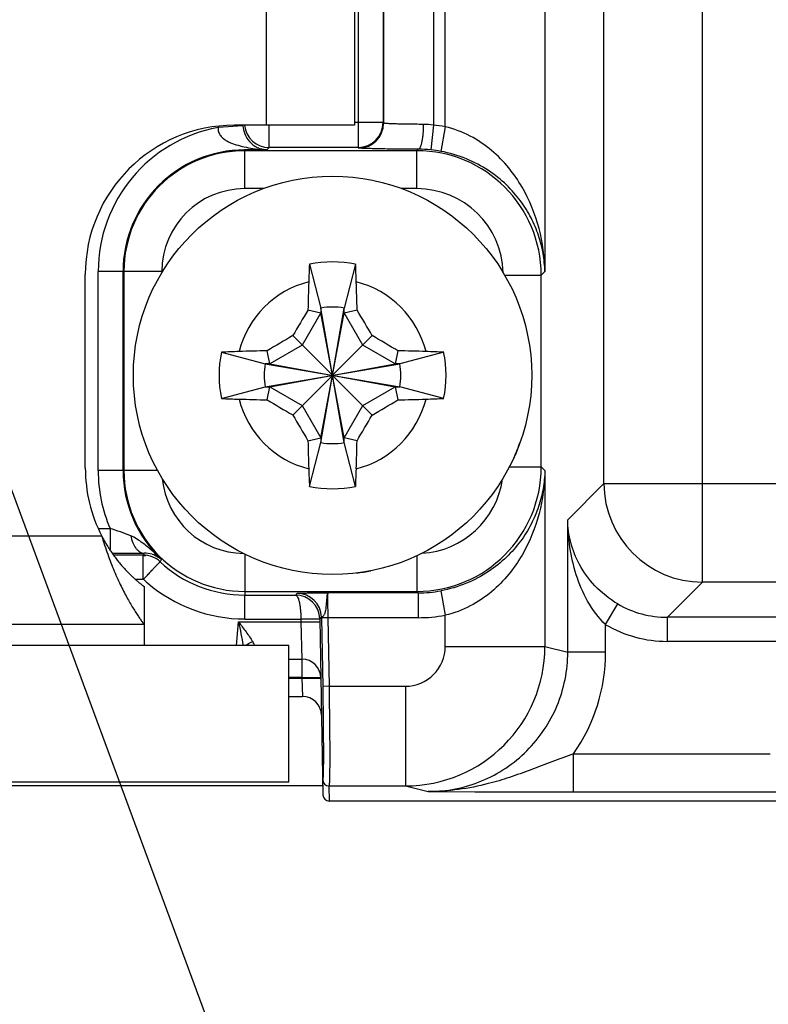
# Model space of a CAD drawing. Header units: inches. Extents: x 0 to 34, y 0 to 22.
# Tile 26 of 36: x 15.9 to 17.1, y 7.8 to 9.3. Entities that reach past the tile are written whole.
import ezdxf

# ---------------------------------------------------------------- set-up
doc = ezdxf.new("R2010")
doc.units = ezdxf.units.IN
doc.header["$LTSCALE"] = 1.87
doc.header["$MEASUREMENT"] = 0
doc.layers.get('0').update_dxf_attribs({"linetype": 'CONTINUOUS'})
for name, color, linetype in [('02___PRT_ALL_AXES', 7, 'CONTINUOUS'), ('DETAIL', 7, 'CONTINUOUS'), ('DIMENSIONS', 7, 'CONTINUOUS')]:
    doc.layers.add(name, color=color, linetype=linetype)
doc.styles.get("Standard").update_dxf_attribs({"font": 'txt', "width": 0.8})
doc.dimstyles.new('DIMSTYLE_1', dxfattribs={"dimtxt": 0.125, "dimasz": 0.18, "dimexe": 0.125, "dimexo": 0.0625, "dimgap": 0.03125, "dimtad": 0, "dimtih": 1, "dimtoh": 1, "dimlfac": 0.5, "dimzin": 4, "dimdsep": 46, "dimtxsty": 'STANDARD', "dimblk": '_FILLED', "dimblk1": '_FILLED', "dimblk2": '_FILLED', "dimcen": 0.09, "dimazin": 1, "dimtp": 0.001, "dimtm": 0.001, "dimtfac": 1, "dimtofl": 0, "dimtmove": 0, "dimatfit": 3, "dimldrblk": '_FILLED', "dimfxl": 1, "dimtolj": 1, "dimtzin": 4, "dimarcsym": 0})
doc.dimstyles.new('DIMSTYLE_2', dxfattribs={"dimtxt": 0.125, "dimasz": 0.18, "dimexe": 0.125, "dimexo": 0.0625, "dimgap": 0.03125, "dimtad": 0, "dimtih": 1, "dimtoh": 1, "dimlfac": 0.5, "dimzin": 4, "dimdsep": 46, "dimtxsty": 'STANDARD', "dimblk": '_FILLED', "dimblk1": '_FILLED', "dimblk2": '_FILLED', "dimcen": 0.09, "dimazin": 1, "dimtfac": 1, "dimtofl": 0, "dimtmove": 0, "dimatfit": 3, "dimldrblk": '_FILLED', "dimfxl": 1, "dimtolj": 1, "dimtzin": 4, "dimarcsym": 0})
doc.dimstyles.get("Standard").update_dxf_attribs({"dimtxt": 0.125, "dimasz": 0.18, "dimexe": 0.125, "dimexo": 0.0625, "dimgap": 0.09, "dimtad": 0, "dimtih": 1, "dimtoh": 1, "dimzin": 4, "dimdsep": 46, "dimtxsty": 'STANDARD', "dimblk": '_FILLED', "dimblk1": '_FILLED', "dimblk2": '_FILLED', "dimcen": 0.09, "dimazin": 1, "dimtol": 1, "dimtp": 0.02, "dimtm": 0.02, "dimtfac": 1, "dimtofl": 0, "dimtmove": 0, "dimatfit": 3, "dimldrblk": '_FILLED', "dimfxl": 1, "dimtolj": 1, "dimtzin": 4, "dimarcsym": 0})

# ---------------------------------------------------------------- blocks, each defined once
blk = doc.blocks.new('*D11')
at = {"layer": 'DIMENSIONS', "color": 2, "linetype": 'CONTINUOUS'}
blk.add_line((17.8082, 10.0263), (17.8082, 7.3852), dxfattribs=at)
at = {"layer": 'DIMENSIONS', "color": 2, "linetype": 'CONTINUOUS', "insert": (17.7457, 7.3227), "char_height": 0.125, "width": 1.225, "attachment_point": 3, "rotation": 90, "line_spacing_factor": 0.9}
blk.add_mtext('4.68{\\ftxt.shx;\\W1.000000;\\H0.125000; }[118.7]', dxfattribs=at)
blk = doc.blocks.new('_FILLED')
at = {"color": 0, "linetype": 'BYBLOCK'}
blk.add_solid([(0, 0), (-1, 0.1736), (-1, -0.1736)], dxfattribs=at)
blk = doc.blocks.new('*D12')
at = {"layer": 'DIMENSIONS', "color": 2, "linetype": 'CONTINUOUS'}
blk.add_line((20.9743, 10.4883), (20.9743, 7.3852), dxfattribs=at)
at = {"layer": 'DIMENSIONS', "color": 2, "linetype": 'CONTINUOUS', "insert": (20.9118, 7.3227), "char_height": 0.125, "width": 1.025, "attachment_point": 3, "rotation": 90, "line_spacing_factor": 0.9}
blk.add_mtext('6.26{\\ftxt.shx;\\W1.000000;\\H0.125000; }[159]', dxfattribs=at)
blk = doc.blocks.new('*D14')
at = {"layer": 'DIMENSIONS', "color": 2, "linetype": 'CONTINUOUS'}
blk.add_line((10.5325, 8.0728), (7.6467, 8.0728), dxfattribs=at)
at = {"layer": 'DIMENSIONS', "color": 2, "linetype": 'CONTINUOUS', "insert": (7.5842, 8.1353), "char_height": 0.125, "width": 0.725, "attachment_point": 3, "line_spacing_factor": 0.9}
blk.add_mtext('.00{\\ftxt.shx;\\W1.000000;\\H0.125000; }[0]', dxfattribs=at)
blk = doc.blocks.new('*D31')
at = {"layer": 'DIMENSIONS', "color": 2, "linetype": 'CONTINUOUS'}
blk.add_line((19.9182, 10.0263), (19.9182, 7.3852), dxfattribs=at)
at = {"layer": 'DIMENSIONS', "color": 2, "linetype": 'CONTINUOUS', "insert": (19.8557, 7.3227), "char_height": 0.125, "width": 1.225, "attachment_point": 3, "rotation": 90, "line_spacing_factor": 0.9}
blk.add_mtext('5.73{\\ftxt.shx;\\W1.000000;\\H0.125000; }[145.5]', dxfattribs=at)
blk = doc.blocks.new('*D32')
at = {"layer": 'DIMENSIONS', "color": 2, "linetype": 'CONTINUOUS'}
blk.add_line((22.0282, 10.0263), (22.0282, 7.3852), dxfattribs=at)
at = {"layer": 'DIMENSIONS', "color": 2, "linetype": 'CONTINUOUS', "insert": (21.9657, 7.3227), "char_height": 0.125, "width": 1.225, "attachment_point": 3, "rotation": 90, "line_spacing_factor": 0.9}
blk.add_mtext('6.79{\\ftxt.shx;\\W1.000000;\\H0.125000; }[172.3]', dxfattribs=at)
blk = doc.blocks.new('*D33')
at = {"layer": 'DIMENSIONS', "color": 2, "linetype": 'CONTINUOUS'}
blk.add_line((24.1382, 10.0263), (24.1382, 7.3852), dxfattribs=at)
at = {"layer": 'DIMENSIONS', "color": 2, "linetype": 'CONTINUOUS', "insert": (24.0757, 7.3227), "char_height": 0.125, "width": 1.225, "attachment_point": 3, "rotation": 90, "line_spacing_factor": 0.9}
blk.add_mtext('7.84{\\ftxt.shx;\\W1.000000;\\H0.125000; }[199.1]', dxfattribs=at)

msp = doc.modelspace()

# ---------------------------------------------------------------- linework, layer by layer
at = {"color": 7, "linetype": 'CONTINUOUS'}
for p, q in [((16.5659, 9.1393), (16.5659, 14.7663)), ((16.7234, 14.7663), (16.7234, 8.9103)), ((16.9728, 8.4191), (16.9728, 14.6645)), ((16.4282, 14.6541), (16.4282, 9.1066)), ((16.4676, 14.6541), (16.4676, 9.146)), ((16.4684, 14.6549), (16.4684, 9.1452)), ((16.5471, 14.6549), (16.5471, 9.1419)), ((16.8169, 8.575), (16.8169, 14.5085)), ((16.4676, 9.146), (16.4226, 9.146)), ((16.4684, 9.1452), (16.4676, 9.146)), ((16.2458, 9.141), (16.2066, 9.1384)), ((16.2875, 9.1066), (16.2875, 9.1418)), ((16.5471, 9.1419), (16.5431, 9.1028)), ((16.5659, 9.1393), (16.5588, 9.1005)), ((16.2724, 9.1031), (16.2485, 9.1029)), ((16.5209, 9.1015), (16.2488, 9.1015)), ((16.2488, 9.0416), (16.2488, 9.1015)), ((16.2724, 9.1031), (16.2842, 9.1034)), ((16.2875, 9.1066), (16.2842, 9.1034)), ((16.4282, 9.1066), (16.2875, 9.1066)), ((16.429, 9.1058), (16.4282, 9.1066)), ((16.5209, 9.1015), (16.5232, 9.1038)), ((16.5209, 9.0416), (16.5209, 9.1015)), ((16.2786, 9.0416), (16.2488, 9.0416)), ((16.5209, 9.0416), (16.4967, 9.0416)), ((16.1177, 8.9104), (16.0169, 8.9104)), ((16.0169, 8.5955), (16.0169, 8.9104)), ((16.0563, 8.5955), (16.0563, 8.9104)), ((16.0577, 8.9104), (16.0577, 8.5955)), ((16.1177, 8.9104), (16.1177, 8.9082)), ((16.3511, 8.922), (16.3693, 8.8526)), ((16.4241, 8.922), (16.4059, 8.8526)), ((16.7177, 8.9047), (16.7234, 8.9103)), ((16.6596, 8.9047), (16.7177, 8.9047)), ((16.7177, 8.6012), (16.7177, 8.9047)), ((16.3488, 8.8496), (16.3693, 8.8453)), ((16.3693, 8.8526), (16.3693, 8.8453)), ((16.4059, 8.6398), (16.3693, 8.8526)), ((16.3693, 8.6398), (16.4059, 8.8526)), ((16.4059, 8.8453), (16.4059, 8.8526)), ((16.4059, 8.8453), (16.4264, 8.8496)), ((16.3693, 8.8453), (16.3397, 8.7941)), ((16.4059, 8.6471), (16.3693, 8.8453)), ((16.3693, 8.6471), (16.4059, 8.8453)), ((16.4355, 8.7941), (16.4059, 8.8453)), ((16.3248, 8.809), (16.4504, 8.6834)), ((16.3248, 8.6834), (16.4504, 8.809)), ((16.2885, 8.7645), (16.2842, 8.785)), ((16.3397, 8.7941), (16.2885, 8.7645)), ((16.4867, 8.7645), (16.4355, 8.7941)), ((16.491, 8.785), (16.4867, 8.7645)), ((16.2118, 8.7827), (16.2812, 8.7645)), ((16.5634, 8.7827), (16.494, 8.7645)), ((16.2812, 8.7279), (16.494, 8.7645)), ((16.2885, 8.7645), (16.2812, 8.7645)), ((16.2812, 8.7645), (16.494, 8.7279)), ((16.2885, 8.7279), (16.4867, 8.7645)), ((16.2885, 8.7645), (16.4867, 8.7279)), ((16.494, 8.7645), (16.4867, 8.7645)), ((16.2118, 8.7097), (16.2812, 8.7279)), ((16.2812, 8.7279), (16.2885, 8.7279)), ((16.2842, 8.7074), (16.2885, 8.7279)), ((16.2885, 8.7279), (16.3397, 8.6983)), ((16.4355, 8.6983), (16.4867, 8.7279)), ((16.4867, 8.7279), (16.494, 8.7279)), ((16.4867, 8.7279), (16.491, 8.7074)), ((16.5634, 8.7097), (16.494, 8.7279)), ((16.3397, 8.6983), (16.3693, 8.6471)), ((16.4059, 8.6471), (16.4355, 8.6983)), ((16.3488, 8.6428), (16.3693, 8.6471)), ((16.3693, 8.6471), (16.3693, 8.6398)), ((16.4264, 8.6428), (16.4059, 8.6471)), ((16.4059, 8.6398), (16.4059, 8.6471)), ((16.3511, 8.5704), (16.3693, 8.6398)), ((16.4241, 8.5704), (16.4059, 8.6398)), ((16.6671, 8.6012), (16.7177, 8.6012)), ((16.7234, 8.5956), (16.7177, 8.6012)), ((16.1111, 8.5955), (16.0169, 8.5955)), ((16.7234, 8.5956), (16.7234, 8.3173)), ((16.7596, 8.5177), (16.8169, 8.575)), ((16.8169, 8.575), (17.846, 8.575)), ((16.7596, 8.3082), (16.7596, 8.5177)), ((16.0182, 8.504), (16.0357, 8.504)), ((16.0357, 8.504), (16.0357, 8.4699)), ((16.0882, 8.4616), (16.0415, 8.4616)), ((16.0881, 8.4237), (16.0882, 8.4616)), ((16.2488, 8.4636), (16.2488, 8.3986)), ((16.5209, 8.4609), (16.5209, 8.4044)), ((16.0756, 8.4237), (16.0881, 8.4237)), ((16.0881, 8.4237), (16.0887, 8.4235)), ((16.9172, 8.3634), (16.9728, 8.4191)), ((17.69, 8.4191), (16.9728, 8.4191)), ((16.2487, 8.3607), (16.2488, 8.3986)), ((16.2488, 8.4044), (16.5209, 8.4044)), ((16.2488, 8.3986), (16.329, 8.3986)), ((16.329, 8.3986), (16.3316, 8.4013)), ((16.5232, 8.4021), (16.3801, 8.4021)), ((16.5232, 8.4021), (16.5209, 8.4044)), ((16.5232, 8.4021), (16.5232, 8.3628)), ((16.5588, 8.4054), (16.5659, 8.3667)), ((16.8195, 8.3518), (16.8387, 8.3846)), ((16.5659, 8.3173), (16.5659, 8.3667)), ((16.2357, 8.3188), (16.2389, 8.3561)), ((16.2389, 8.3561), (16.3376, 8.3561)), ((16.2487, 8.3607), (16.3375, 8.3607)), ((16.3375, 8.3607), (16.3376, 8.3561)), ((16.3376, 8.3561), (16.3392, 8.2972)), ((16.3675, 8.3607), (16.3702, 8.3634)), ((16.3675, 8.3607), (16.3724, 8.0826)), ((16.3702, 8.3634), (16.3702, 8.3626)), ((16.3802, 8.3628), (16.3702, 8.3626)), ((16.3702, 8.3626), (16.3721, 8.2541)), ((16.5232, 8.3628), (16.3802, 8.3628)), ((16.3802, 8.3628), (16.3821, 8.2543)), ((16.8195, 8.3082), (16.8195, 8.3518)), ((25.0077, 8.3634), (16.9172, 8.3634)), ((16.9172, 8.3254), (16.9172, 8.3634)), ((16.3186, 8.3188), (10.6586, 8.3188)), ((16.3186, 8.1028), (16.3186, 8.3188)), ((16.5659, 8.3173), (16.7234, 8.3173)), ((16.7234, 8.3173), (16.7596, 8.3082)), ((25.0077, 8.3254), (16.9172, 8.3254)), ((16.8195, 8.3082), (16.7596, 8.3082)), ((16.3186, 8.2972), (16.3392, 8.2972)), ((16.3392, 8.2972), (16.3392, 8.2682)), ((16.3392, 8.2682), (16.3186, 8.2682)), ((16.3186, 8.2671), (16.3392, 8.2671)), ((16.3392, 8.2682), (16.3392, 8.2671)), ((16.3392, 8.2671), (16.3402, 8.2381)), ((16.3821, 8.2543), (16.3721, 8.2541)), ((16.3821, 8.2543), (16.5029, 8.2543)), ((16.5029, 8.2543), (16.5029, 8.0968)), ((16.3186, 8.2381), (16.3402, 8.2381)), ((16.7687, 8.1473), (17.0799, 8.1473)), ((16.7687, 8.0873), (16.7687, 8.1473)), ((16.3186, 8.1028), (10.6586, 8.1028)), ((16.3721, 8.1066), (16.372, 8.1066)), ((10.6499, 8.0976), (16.372, 8.0976)), ((16.3821, 8.0968), (16.382, 8.0968)), ((16.382, 8.0968), (16.3824, 8.0728)), ((16.3821, 8.0968), (16.5029, 8.0968)), ((16.5029, 8.0968), (16.539, 8.0878)), ((16.539, 8.0878), (16.6125, 8.0875)), ((16.7687, 8.0873), (17.0995, 8.0873)), ((25.4163, 8.0728), (16.3824, 8.0728))]:
    msp.add_line(p, q, dxfattribs=at)
msp.add_circle((16.3876, 8.7462), 0.315, dxfattribs=at)
for centre, radius, start, end in [((16.4282, 9.146), 0.0394, 270.0213, 359.9787), ((16.429, 9.1452), 0.0394, 270.0213, 359.9787), ((16.5305, 9.0336), 0.1096, 81.3057, 89.664), ((16.2488, 8.9104), 0.2318, 100.4907, 180), ((16.2875, 9.146), 0.0394, 186.167, 269.9788), ((16.5231, 8.9069), 0.2363, 79.5779, 84.186), ((16.2488, 8.9104), 0.1925, 90.0756, 180), ((16.2488, 8.9104), 0.1911, 90, 180), ((16.5209, 8.9047), 0.1968, 0.004, 89.9967), ((16.5223, 8.8984), 0.2054, 84.1881, 89.7487), ((16.5232, 8.9068), 0.1969, 79.5809, 84.1893), ((16.2488, 8.9104), 0.1311, 90, 180), ((16.5209, 8.9047), 0.1368, 1.4896, 90.0036), ((16.3876, 8.7462), 0.1795, 78.2646, 101.7354), ((18.2111, 8.8341), 1.8621, 177.295, 178.1542), ((14.6106, 8.8359), 1.8155, 1.8348, 2.716), ((16.3876, 8.7462), 0.1526, 104.2745, 165.7255), ((20.7278, 8.753), 4.3801, 178.1542, 178.7363), ((12.0963, 8.7543), 4.3312, 1.2604, 1.8491), ((16.3876, 8.7462), 0.1526, 14.2745, 75.7255), ((20.52, 6.3607), 4.8573, 149.1759, 149.732), ((16.3876, 8.7462), 0.108, 80.2364, 99.7636), ((12.2728, 6.371), 4.8369, 30.2668, 30.8252), ((18.7628, 4.6314), 4.8369, 120.2668, 120.8252), ((14.0021, 4.6138), 4.8573, 59.1759, 59.732), ((16.3795, 4.4549), 4.3312, 91.2604, 91.8491), ((16.3944, 4.406), 4.3801, 88.1542, 88.7363), ((16.3876, 8.7462), 0.1795, 168.2646, 191.7354), ((16.2979, 6.9692), 1.8155, 91.8348, 92.716), ((16.4755, 6.9227), 1.8621, 87.295, 88.1542), ((16.3876, 8.7462), 0.1795, 348.2646, 11.7354), ((16.3876, 8.7462), 0.108, 170.2364, 189.7636), ((16.3876, 8.7462), 0.108, 350.2364, 9.7636), ((16.2997, 10.5696), 1.8621, 267.295, 268.1542), ((16.3876, 8.7462), 0.1526, 194.2745, 255.7255), ((16.3808, 13.0864), 4.3801, 268.1542, 268.7363), ((18.7731, 12.8786), 4.8573, 239.1759, 239.732), ((16.3876, 8.7462), 0.1526, 284.2745, 345.7255), ((14.0125, 12.861), 4.8369, 300.2668, 300.8252), ((16.3957, 13.0375), 4.3312, 271.2604, 271.8491), ((16.4774, 10.5232), 1.8155, 271.8348, 272.716), ((20.5024, 11.1213), 4.8369, 210.2668, 210.8252), ((12.2552, 11.1317), 4.8573, 329.1759, 329.732), ((20.6789, 8.7381), 4.3312, 181.2604, 181.8491), ((16.3876, 8.7462), 0.108, 260.2364, 279.7636), ((12.0474, 8.7394), 4.3801, 358.1542, 358.7363), ((18.1646, 8.6564), 1.8155, 181.8348, 182.716), ((14.5642, 8.6583), 1.8621, 357.295, 358.1542), ((16.5209, 8.6012), 0.1968, 270.0033, 359.996), ((16.2488, 8.5955), 0.2318, 180, 203.2376), ((16.2488, 8.5955), 0.1925, 180, 226.7438), ((16.2488, 8.5955), 0.1911, 180, 270), ((16.2488, 8.5955), 0.1311, 185.6065, 269.1838), ((16.3876, 8.7462), 0.1795, 258.2646, 281.7354), ((16.5209, 8.6012), 0.1368, 273.3883, 351.8291), ((16.9729, 8.5751), 0.156, 180.021, 269.979), ((15.8983, 8.0674), 0.4577, 68.1675, 72.526), ((16.0368, 13.2818), 4.8171, 270.0315, 270.627), ((17.2799, 7.9933), 1.2805, 158.3869, 158.5462), ((16.0882, 8.4223), 0.0394, 47.1666, 90), ((16.0481, 8.9074), 0.4483, 275.276, 275.6838), ((16.0905, 8.4234), 0.0415, 73.4445, 91.365), ((16.9055, 8.087), 0.8704, 154.965, 155.2679), ((16.2488, 8.5955), 0.1969, 227.1666, 270), ((16.2488, 8.5962), 0.2355, 227.1683, 229.2297), ((16.2487, 8.5962), 0.2354, 229.2283, 270), ((16.329, 8.3601), 0.0386, 1, 90), ((16.3316, 8.3627), 0.0386, 1.021, 89.9791), ((16.5231, 8.5994), 0.1973, 270.0071, 280.4089), ((16.9172, 8.5194), 0.156, 239.7822, 270.0063), ((16.5231, 8.5995), 0.2367, 270.0107, 280.4119), ((16.9172, 8.5194), 0.194, 239.7798, 270.0008), ((16.2221, 8.301), 0.046, 22.7368, 31.3764), ((16.5029, 8.3173), 0.2205, 270.0048, 359.999), ((16.5029, 8.3173), 0.063, 269.9948, 359.9965), ((16.5391, 8.3082), 0.2804, 324.9682, 360), ((16.3392, 8.2672), 0.03, 1, 90), ((16.3402, 8.2081), 0.03, 1, 90), ((16.382, 8.1068), 0.01, 181.0003, 270.0003), ((16.3821, 8.1068), 0.01, 181.0006, 269.9905), ((16.7759, 59.2046), 51.1173, 269.81685, 269.99201), ((16.3824, 8.0828), 0.01, 181.0046, 270.0049)]:
    msp.add_arc(centre, radius, start, end, dxfattribs=at)
for points, knots in [([(16.5312, 9.1432), (16.5269, 9.1432), (16.5187, 9.1433), (16.5069, 9.1434), (16.4963, 9.1436), (16.4882, 9.1438), (16.4826, 9.144), (16.4791, 9.1442), (16.476, 9.1443), (16.4734, 9.1445), (16.4714, 9.1446), (16.47, 9.1448), (16.4692, 9.1449), (16.4688, 9.145), (16.4685, 9.1451), (16.4684, 9.1451), (16.4684, 9.1452)], [0, 0, 0, 0, 0.202315, 0.391685, 0.562751, 0.710659, 0.774592, 0.831226, 0.880162, 0.921058, 0.953634, 0.977675, 0.986456, 0.993069, 0.997542, 1, 1, 1, 1]), ([(16.5312, 9.1432), (16.5311, 9.1382), (16.5309, 9.131), (16.5299, 9.1218), (16.5289, 9.1159), (16.5278, 9.111), (16.5266, 9.1077), (16.5256, 9.1057), (16.5247, 9.1045), (16.5238, 9.1039), (16.5232, 9.1038)], [0, 0, 0, 0, 0.362006, 0.526771, 0.672776, 0.795137, 0.890291, 0.92719, 0.957165, 1, 1, 1, 1]), ([(16.2066, 9.1384), (16.2064, 9.1361), (16.207, 9.1314), (16.2102, 9.1252), (16.2149, 9.1205), (16.2222, 9.1157), (16.2322, 9.1117), (16.2405, 9.1094), (16.2447, 9.1084)], [0, 0, 0, 0, 0.132947, 0.262276, 0.387654, 0.510733, 0.754645, 1, 1, 1, 1]), ([(16.2458, 9.141), (16.2461, 9.1366), (16.2479, 9.1289), (16.2542, 9.1175), (16.2606, 9.1115), (16.2649, 9.1088)], [0, 0, 0, 0, 0.341534, 0.605214, 1, 1, 1, 1]), ([(16.7234, 8.9103), (16.7231, 8.9333), (16.7169, 8.9799), (16.6945, 9.0352), (16.6667, 9.0756), (16.6395, 9.1034), (16.6057, 9.1263), (16.5796, 9.1361), (16.5659, 9.1393)], [0, 0, 0, 0, 0.230804, 0.468508, 0.592832, 0.722419, 0.858442, 1, 1, 1, 1]), ([(16.2447, 9.1084), (16.2492, 9.1074), (16.2584, 9.1055), (16.2676, 9.1039), (16.2724, 9.1031)], [0, 0, 0, 0, 0.490334, 1, 1, 1, 1]), ([(16.2488, 9.1015), (16.2488, 9.1017), (16.2488, 9.1019), (16.2489, 9.1022), (16.2489, 9.1026), (16.2486, 9.1028), (16.2485, 9.1029)], [0, 0, 0, 0, 0.230477, 0.460689, 0.69084, 1, 1, 1, 1]), ([(16.2649, 9.1088), (16.2672, 9.1073), (16.2715, 9.1052), (16.2781, 9.1035), (16.2821, 9.1033), (16.2842, 9.1034)], [0, 0, 0, 0, 0.399483, 0.696561, 1, 1, 1, 1]), ([(16.5232, 9.1038), (16.5168, 9.1039), (16.5045, 9.1039), (16.4868, 9.1041), (16.4731, 9.1042), (16.463, 9.1044), (16.4564, 9.1045), (16.4504, 9.1047), (16.445, 9.1048), (16.4404, 9.105), (16.4366, 9.1051), (16.4339, 9.1053), (16.4321, 9.1054), (16.4311, 9.1055), (16.4303, 9.1055), (16.4297, 9.1056), (16.4293, 9.1057), (16.429, 9.1058), (16.429, 9.1058)], [0, 0, 0, 0, 0.202455, 0.391957, 0.563141, 0.640318, 0.711142, 0.77511, 0.831768, 0.880715, 0.921606, 0.954153, 0.967226, 0.978136, 0.986866, 0.993407, 0.997765, 1, 1, 1, 1]), ([(16.7234, 8.9103), (16.7232, 8.9199), (16.7213, 8.9392), (16.7141, 8.9678), (16.7022, 8.9959), (16.6853, 9.0231), (16.6628, 9.0487), (16.6341, 9.0717), (16.599, 9.0902), (16.5726, 9.098), (16.5588, 9.1005)], [0, 0, 0, 0, 0.105703, 0.21326, 0.324331, 0.440799, 0.564871, 0.698957, 0.844719, 1, 1, 1, 1]), ([(16.7234, 8.5956), (16.7232, 8.586), (16.7213, 8.5667), (16.7141, 8.5381), (16.7022, 8.51), (16.6853, 8.4829), (16.6628, 8.4573), (16.6341, 8.4343), (16.599, 8.4157), (16.5726, 8.4079), (16.5588, 8.4054)], [0, 0, 0, 0, 0.105703, 0.21326, 0.324331, 0.440799, 0.564871, 0.698957, 0.844719, 1, 1, 1, 1]), ([(16.7234, 8.5956), (16.7231, 8.5727), (16.7169, 8.526), (16.6945, 8.4707), (16.6667, 8.4304), (16.6395, 8.4025), (16.6057, 8.3796), (16.5796, 8.3698), (16.5659, 8.3667)], [0, 0, 0, 0, 0.230804, 0.468508, 0.592832, 0.722419, 0.858442, 1, 1, 1, 1]), ([(16.8195, 8.3518), (16.8082, 8.3626), (16.7897, 8.3879), (16.772, 8.4301), (16.762, 8.4737), (16.7597, 8.5031), (16.7596, 8.5177)], [0, 0, 0, 0, 0.260315, 0.511686, 0.757199, 1, 1, 1, 1]), ([(16.8387, 8.3846), (16.8254, 8.3924), (16.8021, 8.4108), (16.7773, 8.445), (16.7631, 8.4811), (16.7597, 8.5057), (16.7596, 8.5177)], [0, 0, 0, 0, 0.286452, 0.54271, 0.776721, 1, 1, 1, 1]), ([(16.0874, 8.4809), (16.0844, 8.4831), (16.0784, 8.4874), (16.0719, 8.4909), (16.0685, 8.4923)], [0, 0, 0, 0, 0.499462, 1, 1, 1, 1]), ([(16.0685, 8.4923), (16.0692, 8.4886), (16.0711, 8.4817), (16.0752, 8.474), (16.0793, 8.4694), (16.0825, 8.4669), (16.0859, 8.4654), (16.0883, 8.465), (16.0895, 8.4649)], [0, 0, 0, 0, 0.308258, 0.578998, 0.697949, 0.806191, 0.905726, 1, 1, 1, 1]), ([(16.1169, 8.4553), (16.1121, 8.4597), (16.1025, 8.4685), (16.0925, 8.4769), (16.0874, 8.4809)], [0, 0, 0, 0, 0.500589, 1, 1, 1, 1]), ([(16.1023, 8.4632), (16.1051, 8.4624), (16.1103, 8.4602), (16.1149, 8.457), (16.1169, 8.4553)], [0, 0, 0, 0, 0.521005, 1, 1, 1, 1]), ([(16.0887, 8.4235), (16.0904, 8.4253), (16.0937, 8.4289), (16.0985, 8.4341), (16.103, 8.4388), (16.1064, 8.4424), (16.1088, 8.4449), (16.1103, 8.4465), (16.1116, 8.4479), (16.1128, 8.4491), (16.1135, 8.4498), (16.1141, 8.4504), (16.1144, 8.4506), (16.1146, 8.4509), (16.1148, 8.451), (16.1149, 8.4511), (16.1149, 8.4511), (16.1149, 8.4511)], [0, 0, 0, 0, 0.195684, 0.383479, 0.556307, 0.707618, 0.773382, 0.831695, 0.882011, 0.92385, 0.956818, 0.969875, 0.980609, 0.988991, 0.995005, 0.998654, 1, 1, 1, 1]), ([(16.329, 8.3986), (16.3292, 8.3986), (16.3299, 8.3985), (16.3307, 8.3979), (16.3315, 8.397), (16.3326, 8.3952), (16.3338, 8.3921), (16.3351, 8.3874), (16.3361, 8.3818), (16.3369, 8.3752), (16.3374, 8.3681), (16.3375, 8.3632), (16.3375, 8.3607)], [0, 0, 0, 0, 0.021003, 0.045038, 0.074652, 0.110729, 0.203603, 0.32383, 0.46862, 0.633536, 0.812865, 1, 1, 1, 1]), ([(16.3316, 8.4013), (16.3316, 8.4013), (16.3317, 8.4013), (16.3319, 8.4014), (16.3323, 8.4014), (16.3329, 8.4015), (16.334, 8.4015), (16.3357, 8.4016), (16.3377, 8.4017), (16.3402, 8.4018), (16.3431, 8.4018), (16.3475, 8.4019), (16.3538, 8.402), (16.362, 8.4021), (16.3709, 8.4021), (16.377, 8.4021), (16.3801, 8.4021)], [0, 0, 0, 0, 0.002188, 0.006645, 0.013422, 0.022518, 0.047592, 0.081651, 0.124373, 0.175362, 0.234128, 0.300113, 0.451132, 0.622643, 0.807952, 1, 1, 1, 1]), ([(16.3702, 8.3634), (16.3702, 8.3635), (16.3705, 8.3639), (16.3712, 8.3643), (16.3722, 8.365), (16.3734, 8.366), (16.3745, 8.3674), (16.3754, 8.3691), (16.3761, 8.371), (16.3768, 8.3736), (16.3774, 8.3768), (16.3778, 8.3806), (16.3782, 8.3843), (16.3785, 8.3886), (16.3788, 8.3925), (16.3791, 8.396), (16.3793, 8.3981), (16.3795, 8.3997), (16.3797, 8.4009), (16.3799, 8.4017), (16.38, 8.4021), (16.3801, 8.4021)], [0, 0, 0, 0, 0.010469, 0.030293, 0.059808, 0.097893, 0.142256, 0.18991, 0.238668, 0.287615, 0.384168, 0.477476, 0.566118, 0.648908, 0.792839, 0.852219, 0.902226, 0.942285, 0.971965, 0.991051, 1, 1, 1, 1]), ([(16.3801, 8.4021), (16.3801, 8.4021), (16.3801, 8.402), (16.3801, 8.4019), (16.38, 8.4016), (16.38, 8.4011), (16.3799, 8.4002), (16.3799, 8.3988), (16.3799, 8.3972), (16.3798, 8.3952), (16.3798, 8.3929), (16.3798, 8.3893), (16.3798, 8.3842), (16.3799, 8.3775), (16.38, 8.3703), (16.3801, 8.3653), (16.3802, 8.3628)], [0, 0, 0, 0, 0.002265, 0.006742, 0.013514, 0.02259, 0.047588, 0.081534, 0.124116, 0.174939, 0.233532, 0.299342, 0.450077, 0.621481, 0.8071, 1, 1, 1, 1]), ([(16.2389, 8.3561), (16.2429, 8.3509), (16.2489, 8.3431), (16.2564, 8.3327), (16.2598, 8.3275), (16.2614, 8.3249)], [0, 0, 0, 0, 0.51483, 0.763468, 1, 1, 1, 1]), ([(16.2389, 8.3561), (16.2402, 8.3498), (16.2428, 8.3374), (16.2452, 8.325), (16.2462, 8.3188)], [0, 0, 0, 0, 0.503891, 1, 1, 1, 1]), ([(16.3375, 8.3607), (16.3395, 8.3608), (16.3433, 8.3608), (16.3489, 8.3609), (16.354, 8.3609), (16.3579, 8.3609), (16.3607, 8.3609), (16.3624, 8.3609), (16.3639, 8.3609), (16.3652, 8.3609), (16.3662, 8.3609), (16.3668, 8.3608), (16.3672, 8.3608), (16.3674, 8.3608), (16.3675, 8.3608), (16.3675, 8.3607), (16.3675, 8.3607)], [0, 0, 0, 0, 0.194943, 0.382405, 0.555182, 0.706636, 0.772508, 0.83095, 0.881389, 0.923354, 0.95643, 0.980322, 0.988749, 0.994812, 0.998522, 1, 1, 1, 1]), ([(16.3376, 8.3561), (16.3396, 8.3561), (16.3434, 8.3562), (16.3489, 8.3563), (16.3541, 8.3563), (16.358, 8.3563), (16.3607, 8.3563), (16.3625, 8.3563), (16.364, 8.3563), (16.3652, 8.3563), (16.3662, 8.3562), (16.3669, 8.3562), (16.3673, 8.3562), (16.3675, 8.3562), (16.3676, 8.3561), (16.3676, 8.3561), (16.3676, 8.3561)], [0, 0, 0, 0, 0.194943, 0.382405, 0.555182, 0.706636, 0.772508, 0.83095, 0.881389, 0.923354, 0.95643, 0.980322, 0.988749, 0.994812, 0.998522, 1, 1, 1, 1]), ([(16.2498, 8.3188), (16.2507, 8.3194), (16.2542, 8.322), (16.2582, 8.3239), (16.2614, 8.3249)], [0, 0, 0, 0, 0.242298, 1, 1, 1, 1]), ([(16.539, 8.0878), (16.5535, 8.0878), (16.5824, 8.0906), (16.624, 8.1032), (16.6623, 8.1237), (16.696, 8.1513), (16.7236, 8.185), (16.7441, 8.2233), (16.7567, 8.2649), (16.7596, 8.2938), (16.7596, 8.3082)], [0, 0, 0, 0, 0.125001, 0.250001, 0.375002, 0.5, 0.624999, 0.749998, 0.874997, 1, 1, 1, 1]), ([(16.3392, 8.2682), (16.3411, 8.2682), (16.3449, 8.2683), (16.3505, 8.2683), (16.3556, 8.2683), (16.3601, 8.2683), (16.3634, 8.2682), (16.3655, 8.2681), (16.3668, 8.268), (16.3678, 8.268), (16.3685, 8.2679), (16.3689, 8.2678), (16.3692, 8.2677), (16.3692, 8.2677)], [0, 0, 0, 0, 0.194683, 0.381863, 0.554388, 0.705631, 0.82981, 0.880226, 0.922196, 0.955333, 0.979351, 0.994106, 1, 1, 1, 1]), ([(16.3392, 8.2671), (16.3447, 8.2672), (16.3525, 8.2673), (16.3617, 8.2671), (16.3654, 8.267), (16.3669, 8.2669)], [0, 0, 0, 0, 0.601163, 0.836513, 1, 1, 1, 1]), ([(16.3669, 8.2669), (16.3672, 8.2669), (16.3678, 8.2669), (16.3685, 8.2668), (16.3689, 8.2667), (16.3692, 8.2666), (16.3692, 8.2666)], [0, 0, 0, 0, 0.425868, 0.734607, 0.924233, 1, 1, 1, 1]), ([(16.3721, 8.2541), (16.3722, 8.2446), (16.3725, 8.2258), (16.3729, 8.1986), (16.373, 8.177), (16.3731, 8.1611), (16.3731, 8.1504), (16.3731, 8.1407), (16.3731, 8.1321), (16.373, 8.1247), (16.3729, 8.1193), (16.3728, 8.1155), (16.3727, 8.1133), (16.3726, 8.1113), (16.3725, 8.1097), (16.3724, 8.1084), (16.3723, 8.1075), (16.3722, 8.107), (16.3722, 8.1067), (16.3721, 8.1067), (16.3721, 8.1066)], [0, 0, 0, 0, 0.194469, 0.381505, 0.553964, 0.632636, 0.70525, 0.771109, 0.829583, 0.880114, 0.922219, 0.939984, 0.955499, 0.96873, 0.979645, 0.988223, 0.99445, 0.998331, 0.999416, 1, 1, 1, 1]), ([(16.3821, 8.2543), (16.3822, 8.2441), (16.3825, 8.2241), (16.3828, 8.1994), (16.383, 8.1805), (16.3831, 8.1673), (16.3831, 8.1549), (16.3831, 8.1435), (16.3831, 8.1332), (16.3831, 8.124), (16.383, 8.1161), (16.3829, 8.1103), (16.3828, 8.1063), (16.3827, 8.1039), (16.3826, 8.1018), (16.3825, 8.1001), (16.3824, 8.0987), (16.3823, 8.0978), (16.3822, 8.0972), (16.3822, 8.0969), (16.3821, 8.0968), (16.3821, 8.0968)], [0, 0, 0, 0, 0.194481, 0.381527, 0.470013, 0.553996, 0.632673, 0.705291, 0.771154, 0.829631, 0.880164, 0.92227, 0.940035, 0.95555, 0.96878, 0.979693, 0.988268, 0.994489, 0.99836, 0.999435, 1, 1, 1, 1]), ([(16.7687, 8.1473), (16.7573, 8.1432), (16.7347, 8.1348), (16.7012, 8.1219), (16.6679, 8.11), (16.6453, 8.1032), (16.634, 8.1003)], [0, 0, 0, 0, 0.255107, 0.506271, 0.754099, 1, 1, 1, 1]), ([(16.634, 8.1003), (16.6185, 8.0963), (16.5871, 8.09), (16.555, 8.0878), (16.539, 8.0878)], [0, 0, 0, 0, 0.500453, 1, 1, 1, 1])]:
    msp.add_open_spline(points, degree=3, knots=knots, dxfattribs=at)
at = {"layer": '02___PRT_ALL_AXES', "color": 3, "linetype": 'CONTINUOUS'}
for p, q in [((16.2826, 14.5918), (16.2826, 9.1418)), ((16.4226, 14.5918), (16.4226, 9.1418)), ((16.4226, 9.1418), (16.2326, 9.1418)), ((15.9966, 8.5998), (15.9966, 8.9058)), ((16.0228, 8.4918), (10.2213, 8.4918)), ((16.0899, 8.3518), (10.2213, 8.3518)), ((16.0899, 8.3518), (16.0899, 8.3188))]:
    msp.add_line(p, q, dxfattribs=at)
at = {"layer": '02___PRT_ALL_AXES', "color": 7, "linetype": 'CONTINUOUS'}
msp.add_line((16.0899, 8.4118), (16.0899, 8.3518), dxfattribs=at)
at = {"layer": '02___PRT_ALL_AXES', "color": 3, "linetype": 'CONTINUOUS'}
for centre, start, end in [((16.2326, 8.9058), 90, 180), ((16.2326, 8.5998), 180, 207.2341)]:
    msp.add_arc(centre, 0.236, start, end, dxfattribs=at)
at = {"layer": '02___PRT_ALL_AXES', "color": 7, "linetype": 'CONTINUOUS'}
for centre, radius, start, end in [((16.3876, 8.7462), 0.315, 335.5238, 340.6011), ((16.2318, 8.5993), 0.2351, 207.2237, 212.4576), ((16.3876, 8.7462), 0.315, 276.896, 281.0416)]:
    msp.add_arc(centre, radius, start, end, dxfattribs=at)
at = {"layer": '02___PRT_ALL_AXES', "color": 3, "linetype": 'CONTINUOUS'}
msp.add_open_spline([(16.0228, 8.4918), (16.0256, 8.4822), (16.0302, 8.468), (16.037, 8.4495), (16.0423, 8.4364), (16.0477, 8.4241), (16.053, 8.4127), (16.0583, 8.4023), (16.0634, 8.3928), (16.0683, 8.3842), (16.0723, 8.3777), (16.0753, 8.3728), (16.0775, 8.3695), (16.0795, 8.3664), (16.0814, 8.3636), (16.0832, 8.361), (16.0849, 8.3587), (16.0861, 8.3569), (16.087, 8.3557), (16.0876, 8.3549), (16.0881, 8.3542), (16.0886, 8.3535), (16.089, 8.353), (16.0893, 8.3526), (16.0895, 8.3524), (16.0896, 8.3522), (16.0897, 8.3521), (16.0898, 8.352), (16.0899, 8.3519), (16.0899, 8.3518), (16.0899, 8.3518), (16.0899, 8.3518), (16.0899, 8.3518), (16.0899, 8.3518), (16.0899, 8.3518)], degree=3, knots=[0, 0, 0, 0, 0.192684, 0.286895, 0.378017, 0.464406, 0.545223, 0.619973, 0.688764, 0.751843, 0.809432, 0.836209, 0.86155, 0.88534, 0.907462, 0.927777, 0.946049, 0.962019, 0.969059, 0.975427, 0.981091, 0.986038, 0.990256, 0.993733, 0.99519, 0.996458, 0.997534, 0.998418, 0.999108, 0.999603, 0.999777, 0.999901, 0.999975, 1, 1, 1, 1], dxfattribs=at)
at = {"layer": '02___PRT_ALL_AXES', "color": 7, "linetype": 'CONTINUOUS'}
msp.add_open_spline([(16.0335, 8.4732), (16.0349, 8.4709), (16.0378, 8.4665), (16.0424, 8.4601), (16.047, 8.454), (16.0516, 8.4483), (16.0562, 8.443), (16.0606, 8.4382), (16.0649, 8.4337), (16.0691, 8.4296), (16.073, 8.4259), (16.0762, 8.423), (16.0787, 8.4209), (16.0804, 8.4194), (16.082, 8.4181), (16.0835, 8.4168), (16.0849, 8.4157), (16.0862, 8.4147), (16.0873, 8.4138), (16.0881, 8.4132), (16.0886, 8.4128), (16.089, 8.4125), (16.0893, 8.4123), (16.0895, 8.4121), (16.0897, 8.412), (16.0898, 8.4119), (16.0898, 8.4119), (16.0899, 8.4118), (16.0899, 8.4118), (16.0899, 8.4118), (16.0899, 8.4118), (16.0899, 8.4118)], degree=3, knots=[0, 0, 0, 0, 0.095668, 0.189857, 0.281242, 0.36882, 0.45209, 0.530606, 0.604379, 0.673712, 0.738769, 0.799194, 0.827516, 0.854484, 0.87991, 0.903532, 0.925085, 0.944303, 0.960921, 0.974737, 0.980562, 0.985648, 0.989985, 0.993559, 0.99636, 0.997466, 0.998375, 0.999084, 0.999592, 0.999898, 1, 1, 1, 1], dxfattribs=at)

# ---------------------------------------------------------------- dimensions: what is measured, and where the dimension line sits
at = {"layer": 'DIMENSIONS', "color": 2, "linetype": 'CONTINUOUS'}
for feature_location, offset, dtype, origin, dimstyle, picture, middle in [((20.9743, 10.4883), (0, -3.1031), 1, (8.4582, 10.5508), 'DIMSTYLE_1', '*D12', (20.9743, 6.8102)), ((17.80824, 10.02628), (0, -2.64108), 1, (8.4582, 10.08878), 'DIMSTYLE_1', '*D11', (17.80824, 6.7102)), ((19.9182, 10.0263), (0, -2.6411), 1, (8.4582, 10.0888), 'DIMSTYLE_1', '*D31', (19.9182, 6.7102)), ((22.02824, 10.02628), (0, -2.64108), 1, (8.4582, 10.08878), 'DIMSTYLE_1', '*D32', (22.02824, 6.7102)), ((24.1382, 10.0263), (0, -2.6411), 1, (8.4582, 10.0888), 'DIMSTYLE_1', '*D33', (24.1382, 6.7102)), ((10.5324586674, 8.0727851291), (-2.8857770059, 0), 0, (25.4162819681, 8.0727851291), 'DIMSTYLE_2', '*D14', (7.2216816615, 8.0727851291))]:
    dim = msp.add_ordinate_dim(feature_location=feature_location, offset=offset, dtype=dtype, origin=origin, dimstyle=dimstyle, dxfattribs=at)
    dim.commit()
    dim.dimension.update_dxf_attribs({"geometry": picture, "text_midpoint": middle})

# ---------------------------------------------------------------- leaders
at = {"layer": 'DETAIL', "color": 2, "linetype": 'CONTINUOUS'}
msp.add_leader([(15.4247, 9.796), (16.8937, 5.8227), (17.0737, 5.8227)], dimstyle='STANDARD', override={"dimtad": 0}, dxfattribs=at)

doc.saveas('drawing.dxf')
